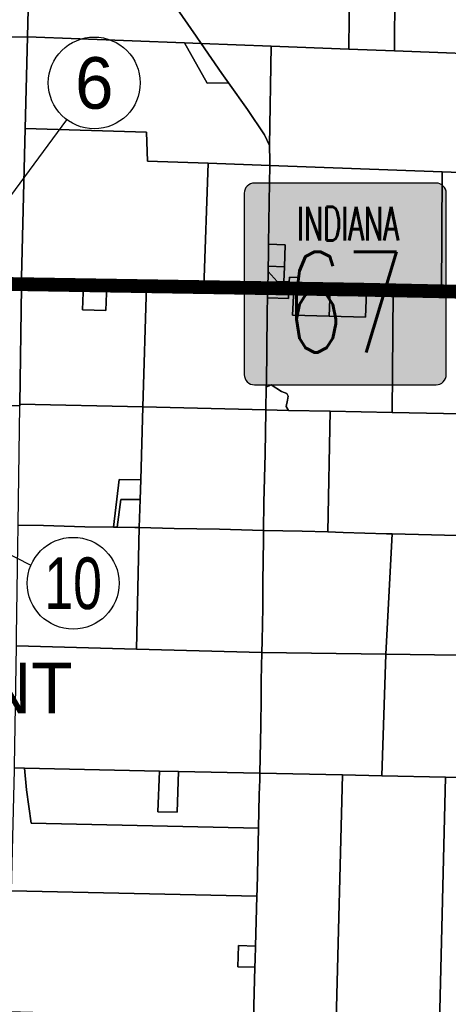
# Model space of a CAD drawing. Header units: feet. Extents: x 1267057 to 1687180, y 137439 to 673336.
# Tile 47 of 159: x 1286722 to 1291386, y 320501 to 331230. Entities that reach past the tile are written whole.
import ezdxf
from ezdxf.enums import TextEntityAlignment as Align

# ---------------------------------------------------------------- set-up
doc = ezdxf.new("R2010")
doc.units = ezdxf.units.FT
doc.header["$MEASUREMENT"] = 0
doc.linetypes.add('F', pattern=[0.15, 0.1, -0.05])
for name, color, linetype in [('61', 247, 'Continuous'), ('CL-TICK-PI', 1, 'Continuous'), ('County_Land_Parcels_IDHS_', 247, 'Continuous'), ('Hatch-sign', 9, 'Continuous'), ('SHEET', 4, 'Continuous')]:
    doc.layers.add(name, color=color, linetype=linetype)
doc.styles.add('SIGN', font='SIMPLEX', dxfattribs={"width": 0.7})
doc.styles.get("Standard").update_dxf_attribs({"font": 'font31.shx'})

msp = doc.modelspace()

# ---------------------------------------------------------------- hatches: boundary and pattern name
at = {"layer": 'Hatch-sign'}
h = msp.add_hatch(color=256, dxfattribs=at)
h.dxf.hatch_style = 1
edge = h.paths.add_edge_path()
edge.add_line((1289275, 327252), (1291253, 327252))
edge.add_arc((1291253, 327362), 110, 270, 360)
edge.add_line((1291363, 327362), (1291363, 329340))
edge.add_arc((1291253, 329340), 110, 0, 90)
edge.add_line((1291253, 329450), (1289275, 329450))
edge.add_arc((1289275, 329340), 110, 90, 180)
edge.add_line((1289165, 329340), (1289165, 327362))
edge.add_arc((1289275, 327362), 110, 180, 270)

# ---------------------------------------------------------------- linework, layer by layer
at = {"layer": '61', "color": 5, "linetype": 'Continuous'}
msp.add_lwpolyline([(1289275, 327252), (1291253, 327252, 0.414214), (1291363, 327362), (1291363, 329340, 0.414214), (1291253, 329450), (1289275, 329450, 0.414214), (1289165, 329340), (1289165, 327362, 0.414214)], format="xyb", close=True, dxfattribs=at)
at = {"layer": 'CL-TICK-PI', "linetype": 'F', "const_width": 150, "flags": 128}
msp.add_lwpolyline([(1278726, 291441), (1278739, 292634), (1278808, 296860), (1278600, 297875), (1278338, 299105), (1278377, 299577), (1278522, 300170), (1278571, 300614), (1278640, 301882), (1278871, 311352), (1279266, 312724), (1280580, 317679), (1282289, 323400), (1282390, 323709), (1282544, 324030), (1282725, 324283), (1283316, 324565), (1283545, 324920), (1283560, 325733), (1283573, 327065), (1283549, 327583), (1283633, 328034), (1283710, 328291), (1286625, 328350), (1290460, 328288), (1294648, 328200), (1301632, 328078), (1305763, 328102), (1312042, 328020), (1318210, 327795), (1324062, 327717), (1326180, 327672), (1326669, 327727), (1326991, 327860), (1327316, 328079), (1327717, 328368), (1328057, 328647), (1328548, 328738), (1328767, 328730), (1328918, 328737), (1333724, 328617), (1333479, 321499), (1333267, 311918), (1333096, 304581), (1332834, 295133), (1332705, 292167), (1332522, 285003), (1332461, 283691), (1332481, 282511), (1332542, 282168), (1333163, 281444), (1333605, 281069), (1334712, 280781), (1334643, 280489), (1334608, 280252), (1334601, 280141)], dxfattribs=at)
at = {"layer": 'County_Land_Parcels_IDHS_'}
for points in [[(1286833, 332097), (1286807, 331042), (1285799, 331034), (1285876, 332571), (1285931, 333650), (1286374, 333662), (1286872, 333676), (1286872, 333656), (1286833, 332097)], [(1288190, 331714), (1288265, 331599), (1288402, 331397), (1288641, 331049), (1288696, 330970), (1288516, 330977), (1286807, 331042), (1286833, 332097), (1287278, 332081), (1287713, 332066), (1288152, 332051), (1288151, 332037), (1288149, 331854), (1288175, 331737), (1288190, 331714)], [(1290805, 331946), (1290803, 331550), (1290799, 330890), (1290304, 330909), (1290309, 331611), (1290311, 331975), (1290805, 331946)], [(1288735, 331688), (1290309, 331611), (1290304, 330909), (1289459, 330941), (1288696, 330970), (1288641, 331049), (1288402, 331397), (1288265, 331599), (1288190, 331714), (1288735, 331688)], [(1292118, 330885), (1292118, 330840), (1290799, 330890), (1290803, 331550), (1292122, 331510), (1292118, 330885)], [(1285503, 328346), (1285700, 331034), (1285799, 331034), (1286807, 331042), (1286782, 330046), (1286742, 328421), (1286741, 328371), (1285503, 328346)], [(1288994, 330541), (1289199, 330250), (1289386, 329977), (1289440, 329859), (1289445, 329688), (1289444, 329643), (1288771, 329666), (1288111, 329690), (1288101, 330004), (1286782, 330046), (1286807, 331042), (1288516, 330977), (1288761, 330538), (1288994, 330541)], [(1288994, 330541), (1288761, 330538), (1288516, 330977), (1288696, 330970), (1288922, 330643), (1288994, 330541)], [(1289440, 329859), (1289386, 329977), (1289199, 330250), (1288994, 330541), (1288922, 330643), (1288696, 330970), (1289459, 330941), (1289440, 329859)], [(1292111, 329545), (1291319, 329574), (1289444, 329643), (1289445, 329688), (1289440, 329859), (1289459, 330941), (1290304, 330909), (1290799, 330890), (1292118, 330840), (1292117, 330723), (1292111, 329545)], [(1288771, 329666), (1288725, 328317), (1288101, 328334), (1287670, 328346), (1287415, 328353), (1286741, 328371), (1286742, 328421), (1286782, 330046), (1288101, 330004), (1288111, 329690), (1288771, 329666)], [(1289430, 328784), (1289430, 328770), (1289428, 328650), (1289426, 328544), (1289425, 328494), (1289425, 328486), (1289421, 328300), (1289421, 328298), (1289257, 328303), (1288725, 328317), (1288771, 329666), (1289444, 329643), (1289437, 329250), (1289430, 328784)], [(1291311, 328246), (1290784, 328261), (1290495, 328269), (1290099, 328280), (1289752, 328289), (1289757, 328420), (1289657, 328423), (1289655, 328373), (1289596, 328375), (1289603, 328538), (1289612, 328777), (1289430, 328784), (1289437, 329250), (1289444, 329643), (1291319, 329574), (1291311, 328246)], [(1292103, 328225), (1291311, 328246), (1291319, 329574), (1292111, 329545), (1292103, 328225)], [(1289603, 328538), (1289426, 328544), (1289428, 328650), (1289430, 328770), (1289430, 328784), (1289612, 328777), (1289603, 328538)], [(1289603, 328538), (1289596, 328375), (1289525, 328377), (1289425, 328486), (1289425, 328494), (1289426, 328544), (1289603, 328538)], [(1289596, 328375), (1289655, 328373), (1289652, 328292), (1289421, 328298), (1289421, 328300), (1289425, 328486), (1289525, 328377), (1289596, 328375)], [(1286722, 327041), (1286722, 327021), (1285397, 327023), (1285391, 328343), (1286741, 328371), (1286740, 328321), (1286722, 327041)], [(1288062, 327010), (1286722, 327041), (1286740, 328321), (1286741, 328371), (1287415, 328353), (1287405, 328069), (1287659, 328062), (1287670, 328346), (1288101, 328334), (1288062, 327010)], [(1287415, 328353), (1287670, 328346), (1287659, 328062), (1287405, 328069), (1287415, 328353)], [(1289419, 328201), (1289416, 328046), (1289410, 327613), (1289406, 327293), (1289405, 327225), (1289399, 326978), (1288062, 327010), (1288101, 328334), (1288725, 328317), (1289257, 328303), (1289421, 328298), (1289419, 328201)], [(1289752, 328289), (1289703, 328290), (1289652, 328292), (1289655, 328373), (1289657, 328423), (1289757, 328420), (1289752, 328289)], [(1290776, 326951), (1290099, 326964), (1289646, 326973), (1289620, 327014), (1289637, 327084), (1289642, 327127), (1289629, 327156), (1289570, 327178), (1289457, 327252), (1289405, 327225), (1289406, 327293), (1289410, 327613), (1289416, 328046), (1289419, 328201), (1289648, 328192), (1289652, 328292), (1289703, 328290), (1289692, 328011), (1290088, 328000), (1290484, 327989), (1290495, 328269), (1290784, 328261), (1290776, 326951)], [(1289419, 328201), (1289421, 328298), (1289652, 328292), (1289648, 328192), (1289419, 328201)], [(1290088, 328000), (1289692, 328011), (1289703, 328290), (1289752, 328289), (1290099, 328280), (1290088, 328000)], [(1290088, 328000), (1290099, 328280), (1290495, 328269), (1290484, 327989), (1290088, 328000)], [(1292079, 326925), (1290776, 326951), (1290784, 328261), (1291311, 328246), (1292103, 328225), (1292102, 328175), (1292079, 326925)], [(1289646, 326973), (1289399, 326978), (1289405, 327225), (1289457, 327252), (1289570, 327178), (1289629, 327156), (1289642, 327127), (1289637, 327084), (1289620, 327014), (1289646, 326973)], [(1288038, 326217), (1287804, 326218), (1287742, 325701), (1287429, 325705), (1286982, 325719), (1286703, 325722), (1286703, 325742), (1286722, 327021), (1286722, 327041), (1288062, 327010), (1288038, 326217)], [(1289376, 325665), (1288895, 325678), (1288401, 325687), (1288023, 325697), (1288032, 326002), (1288038, 326217), (1288062, 327010), (1289399, 326978), (1289399, 326969), (1289392, 326498), (1289380, 325968), (1289376, 325665)], [(1290076, 325648), (1289795, 325655), (1289376, 325665), (1289380, 325968), (1289392, 326498), (1289399, 326969), (1289399, 326978), (1289646, 326973), (1290099, 326964), (1290076, 325648)], [(1292054, 325598), (1291819, 325603), (1291677, 325606), (1291627, 325607), (1291204, 325618), (1290776, 325627), (1290712, 325628), (1290242, 325644), (1290076, 325648), (1290099, 326964), (1290776, 326951), (1292079, 326925), (1292054, 325618), (1292054, 325598)], [(1288032, 326002), (1287822, 326003), (1287783, 325701), (1287742, 325701), (1287804, 326218), (1288038, 326217), (1288032, 326002)], [(1288023, 325697), (1287975, 325698), (1287783, 325701), (1287822, 326003), (1288032, 326002), (1288023, 325697)], [(1287994, 324371), (1286685, 324407), (1286685, 324412), (1286686, 324511), (1286700, 325504), (1286703, 325702), (1286703, 325722), (1286982, 325719), (1287429, 325705), (1287742, 325701), (1287783, 325701), (1287975, 325698), (1288023, 325697), (1287994, 324371)], [(1289357, 324334), (1287994, 324371), (1288023, 325697), (1288401, 325687), (1288895, 325678), (1289376, 325665), (1289376, 325664), (1289376, 325664), (1289375, 325561), (1289369, 325104), (1289367, 324824), (1289359, 324462), (1289357, 324334)], [(1290707, 324316), (1289357, 324334), (1289359, 324462), (1289367, 324824), (1289369, 325104), (1289375, 325561), (1289376, 325664), (1289376, 325664), (1289376, 325665), (1289795, 325655), (1290076, 325648), (1290242, 325644), (1290712, 325628), (1290776, 325627), (1290707, 324316)], [(1292029, 324298), (1290707, 324316), (1290776, 325627), (1291204, 325618), (1291627, 325607), (1291618, 325381), (1291811, 325377), (1291819, 325603), (1292054, 325598), (1292053, 325578), (1292029, 324298)], [(1289335, 323019), (1288451, 323038), (1288242, 323043), (1286772, 323074), (1286666, 323077), (1286666, 323097), (1286685, 324407), (1287994, 324371), (1289357, 324334), (1289351, 324029), (1289348, 323834), (1289344, 323534), (1289339, 323192), (1289335, 323019)], [(1290664, 322990), (1290234, 323000), (1289335, 323019), (1289339, 323192), (1289344, 323534), (1289348, 323834), (1289351, 324029), (1289357, 324334), (1290707, 324316), (1290664, 322990)], [(1292004, 322961), (1291354, 322975), (1290664, 322990), (1290707, 324316), (1292029, 324298), (1292004, 322981), (1292004, 322961)], [(1289319, 322420), (1289305, 321757), (1289303, 321681), (1286632, 321737), (1286665, 323057), (1286666, 323077), (1286772, 323074), (1286795, 322838), (1286846, 322473), (1289319, 322420)], [(1289319, 322420), (1286846, 322473), (1286795, 322838), (1286772, 323074), (1288242, 323043), (1288225, 322598), (1288434, 322593), (1288451, 323038), (1289335, 323019), (1289335, 323013), (1289333, 322947), (1289328, 322789), (1289319, 322420)], [(1288242, 323043), (1288451, 323038), (1288434, 322593), (1288225, 322598), (1288242, 323043)], [(1290164, 320321), (1289266, 320345), (1289282, 320904), (1289285, 320989), (1289288, 321135), (1289303, 321681), (1289305, 321757), (1289319, 322420), (1289328, 322789), (1289333, 322947), (1289335, 323013), (1289335, 323019), (1290234, 323000), (1290164, 320321)], [(1291289, 320291), (1290596, 320310), (1290164, 320321), (1290234, 323000), (1290664, 322990), (1291354, 322975), (1291289, 320291)], [(1291938, 320267), (1291289, 320291), (1291354, 322975), (1292004, 322961), (1292004, 322941), (1291938, 320267)], [(1289288, 321135), (1289101, 321142), (1289094, 320911), (1289282, 320904), (1289266, 320345), (1287919, 320382), (1286599, 320418), (1286600, 320436), (1286623, 321346), (1286632, 321737), (1289303, 321681), (1289288, 321135)], [(1289282, 320904), (1289094, 320911), (1289101, 321142), (1289288, 321135), (1289285, 320989), (1289282, 320904)]]:
    msp.add_lwpolyline(points, close=True, dxfattribs=at)
at = {"layer": 'SHEET'}
for points in [[(1286315, 328898), (1287236, 330139)], [(1284055, 326711), (1286844, 325287)]]:
    msp.add_lwpolyline(points, dxfattribs=at)
for centre in [(1287533, 330541), (1287303, 325089)]:
    msp.add_circle(centre, 500, dxfattribs=at)

# ---------------------------------------------------------------- texts
at = {"layer": '61', "color": 5, "linetype": 'Continuous', "style": 'SIGN', "width": 0.7}
msp.add_text('67', height=1100, dxfattribs=at).set_placement((1290260, 327602), align=Align.CENTER)
at = {"layer": '61', "color": 5, "linetype": 'Continuous'}
msp.add_text('BRYANT', height=550, dxfattribs=at).set_placement((1284313, 323672))
at = {"layer": '61', "color": 5, "linetype": 'Continuous', "style": 'SIGN', "width": 0.6}
msp.add_attdef('INDIANA', text='EMERGENCY', height=368.6, dxfattribs=at).set_placement((1290294, 328823), align=Align.CENTER)
at = {"layer": 'SHEET'}
msp.add_text('6', height=562, dxfattribs=at).set_placement((1287533, 330541), align=Align.MIDDLE_CENTER)
at = {"layer": 'SHEET', "width": 0.75}
msp.add_text('10', height=562.5, dxfattribs=at).set_placement((1287303, 325089), align=Align.MIDDLE_CENTER)

doc.saveas('drawing.dxf')
